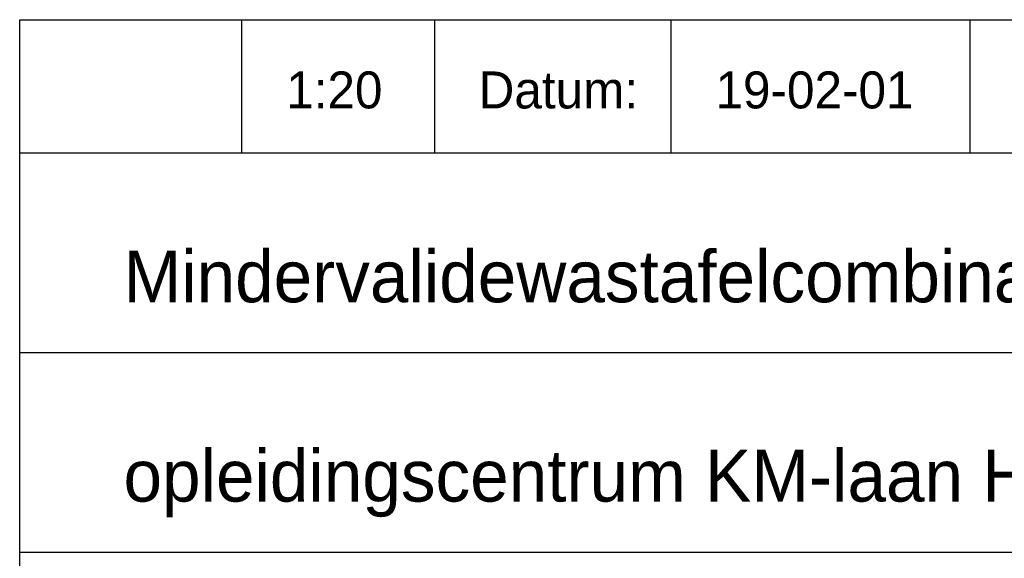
# Model space of a CAD drawing. Extents: x -33748 to 12452, y -14932 to 2888.
# Tile 47 of 194: x -23948 to -22618, y -14200 to -13472. Entities that reach past the tile are written whole.
import ezdxf

# ---------------------------------------------------------------- set-up
doc = ezdxf.new("R2010")
doc.units = 0
doc.header["$LTSCALE"] = 20
doc.layers.add('SANITAIR', color=7, linetype='CONTINUOUS')
doc.styles.add('BURO-025', font='BUROFONT.shx', dxfattribs={"height": 50})
doc.styles.add('BURO-035', font='BUROFONT.shx', dxfattribs={"height": 70})

msp = doc.modelspace()

# ---------------------------------------------------------------- linework, layer by layer
at = {"layer": 'SANITAIR', "color": 1}
for p, q in [((-23948.0224, -14731.81975), (-23948.0224, -13471.81975)), ((-23948.0224, -13471.81975), (-21348.0224, -13471.81975)), ((-23648.0224, -13651.81975), (-23648.0224, -13471.81975)), ((-23387.34539, -13651.81975), (-23387.34539, -13471.81975)), ((-23068.02076, -13651.81975), (-23068.02076, -13471.81975)), ((-22663.74574, -13651.81975), (-22663.74574, -13471.81975)), ((-23948.0224, -13651.81975), (-21348.0224, -13651.81975)), ((-23948.0224, -13921.81975), (-21348.0224, -13921.81975)), ((-23948.0224, -14191.81975), (-21348.0224, -14191.81975))]:
    msp.add_line(p, q, dxfattribs=at)

# ---------------------------------------------------------------- texts
at = {"layer": 'SANITAIR', "color": 1, "style": 'BURO-025'}
msp.add_text('Datum:', height=50, dxfattribs=at).set_placement((-23328.02076, -13591.81975))
at = {"layer": 'SANITAIR', "color": 3, "style": 'BURO-035'}
for s, p in [('Mindervalidewastafelcombinatie (code mwt)', (-23807.76598, -13853.94205)), ('opleidingscentrum KM-laan Helmond 10447-00', (-23807.76598, -14123.42628))]:
    msp.add_text(s, height=70, dxfattribs=at).set_placement(p)
at = {"layer": 'SANITAIR', "color": 150, "style": 'BURO-025'}
for tag, p in [('1:20', (-23588.0224, -13591.81975)), ('19-02-01', (-23008.02076, -13591.81975))]:
    msp.add_attdef(tag, p, '', height=50, dxfattribs=at)

doc.saveas('drawing.dxf')
